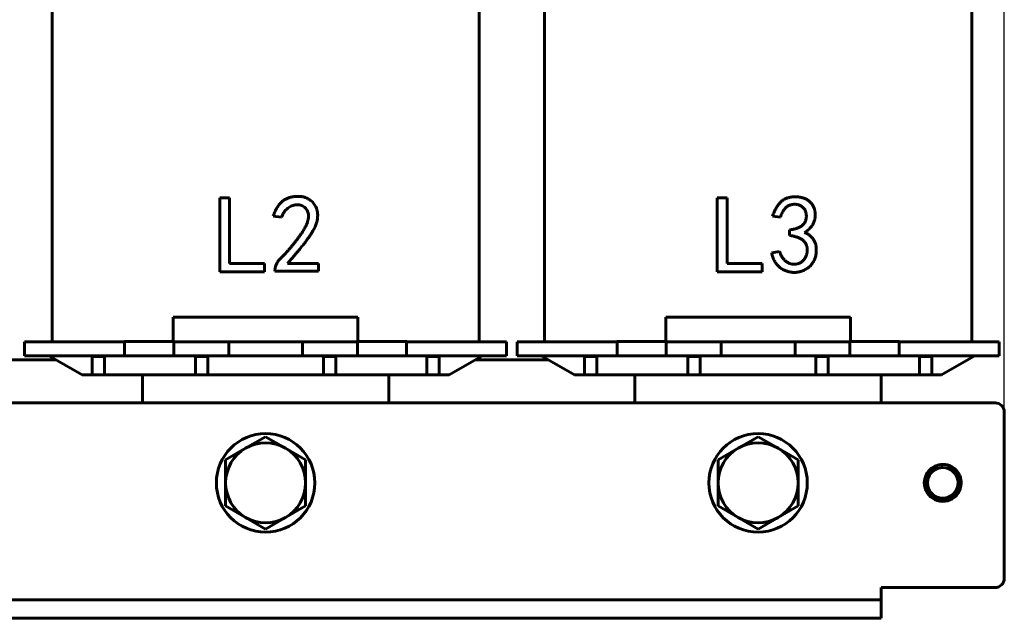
# Model space of a CAD drawing. Header units: millimetres. Extents: x 0 to 297, y 0 to 420.
# Tile 3 of 7: x 92 to 172, y 107 to 155. Entities that reach past the tile are written whole.
import ezdxf

# ---------------------------------------------------------------- set-up
doc = ezdxf.new("R2010")
doc.units = ezdxf.units.MM
doc.linetypes.add('K5LT_BASIC', pattern=[0])
doc.linetypes.add('K5LT_THIN', pattern=[0])
doc.layers.add('Системный слой', color=7, linetype='Continuous')
doc.styles.add('KDIMTEXTSTYLE', font='GOST_AU.SHX', dxfattribs={"width": 0.96, "oblique": 15, "height": 5})
doc.dimstyles.new('KDIMSTYLE (0.50)', dxfattribs={"dimtxt": 5, "dimasz": 1, "dimexe": 2, "dimexo": 0, "dimgap": 1, "dimtad": 1, "dimlfac": 2, "dimtxsty": 'KDIMTEXTSTYLE', "dimsah": 1, "dimcen": 0, "dimdle": 1, "dimadec": 0, "dimazin": 0, "dimtfac": 0.667, "dimtmove": 0, "dimatfit": 3, "dimfxl": 1, "dimtvp": 1, "dimtolj": 1, "dimtzin": 0, "dimarcsym": 0})

# ---------------------------------------------------------------- blocks, each defined once
blk = doc.blocks.new('U3')
at = {"layer": 'Системный слой', "color": 150, "linetype": 'K5LT_BASIC', "lineweight": 60, "true_color": 0x0080ff}
for start, end in [(90, 0.00451), (90, 14.39998), (90, 5.71546), (90, 5.42779), (90, 270), (270, 90)]:
    blk.add_arc((167.282, 117.753), 1.25, start, end, dxfattribs=at)
blk = doc.blocks.new('U4')
at = {"layer": 'Системный слой', "color": 150, "linetype": 'K5LT_BASIC', "lineweight": 60, "true_color": 0x0080ff}
for start, end in [(0.00451, 90), (360, 0.00451)]:
    blk.add_arc((167.282, 117.753), 1.25, start, end, dxfattribs=at)
blk = doc.blocks.new('U9')
at = {"layer": 'Системный слой', "color": 150, "linetype": 'K5LT_BASIC', "lineweight": 60, "true_color": 0x0080ff}
for p, q in [((122.282, 188.928), (122.282, 190.253)), ((122.282, 124.253), (122.282, 126.528))]:
    blk.add_line(p, q, dxfattribs=at)
blk = doc.blocks.new('U10')
at = {"layer": 'Системный слой', "color": 150, "linetype": 'K5LT_BASIC', "lineweight": 60, "true_color": 0x0080ff}
for p, q in [((102.282, 190.253), (102.282, 189.003)), ((102.282, 126.528), (102.282, 124.253))]:
    blk.add_line(p, q, dxfattribs=at)
blk = doc.blocks.new('U19')
at = {"layer": 'Системный слой', "color": 150, "linetype": 'K5LT_BASIC', "lineweight": 60, "true_color": 0x0080ff}
for p, q in [((97.38, 126.528), (98.182, 126.528)), ((99.182, 126.528), (106.582, 126.528)), ((107.582, 126.528), (116.982, 126.528)), ((117.982, 126.528), (125.382, 126.528)), ((126.382, 126.528), (127.184, 126.528))]:
    blk.add_line(p, q, dxfattribs=at)
blk = doc.blocks.new('U23')
at = {"layer": 'Системный слой', "color": 150, "linetype": 'K5LT_BASIC', "lineweight": 60, "true_color": 0x0080ff}
for p, q in [((137.38, 126.528), (138.182, 126.528)), ((139.182, 126.528), (146.582, 126.528)), ((147.582, 126.528), (156.982, 126.528)), ((157.982, 126.528), (165.382, 126.528)), ((166.382, 126.528), (167.184, 126.528))]:
    blk.add_line(p, q, dxfattribs=at)
blk = doc.blocks.new('U28')
at = {"layer": 'Системный слой', "color": 150, "linetype": 'K5LT_BASIC', "lineweight": 60, "true_color": 0x0080ff}
for p, q in [((162.282, 188.928), (162.282, 191.253)), ((162.282, 124.253), (162.282, 126.528))]:
    blk.add_line(p, q, dxfattribs=at)
blk = doc.blocks.new('U29')
at = {"layer": 'Системный слой', "color": 150, "linetype": 'K5LT_BASIC', "lineweight": 60, "true_color": 0x0080ff}
for p, q in [((142.282, 191.253), (142.282, 189.003)), ((142.282, 126.528), (142.282, 124.253))]:
    blk.add_line(p, q, dxfattribs=at)
blk = doc.blocks.new('KDIMARROW_01')
at = {"layer": 'Системный слой'}
blk.add_hatch(color=0, dxfattribs=at).paths.add_polyline_path([(0, 0), (-5, 0.658), (-4.5, 0), (-5, -0.658)])
at = {"layer": 'Системный слой', "color": 0, "linetype": 'K5LT_THIN', "lineweight": 18}
for p, q in [((-4.5, 0), (-5, 0.658)), ((-5, 0.658), (0, 0)), ((0, 0), (-5, -0.658)), ((-5, -0.658), (-4.5, 0)), ((0, 0), (-1, 0))]:
    blk.add_line(p, q, dxfattribs=at)

msp = doc.modelspace()

# ---------------------------------------------------------------- linework, layer by layer
at = {"layer": 'Системный слой', "color": 150, "linetype": 'K5LT_BASIC', "lineweight": 60, "true_color": 0x0080ff}
for p, q in [((94.9321, 129.2029), (94.9321, 186.1779)), ((129.6321, 129.2029), (129.6321, 186.1779)), ((134.9321, 129.2029), (134.9321, 186.1779)), ((169.6321, 129.2029), (169.6321, 186.1779)), ((108.5512, 134.9064), (108.5512, 140.9064)), ((108.5512, 140.9064), (109.3582, 140.9064)), ((109.3582, 140.9064), (109.3582, 135.5731)), ((148.9722, 140.9064), (149.7793, 140.9064)), ((148.9722, 134.9064), (148.9722, 140.9064)), ((149.7793, 140.9064), (149.7793, 135.5731)), ((113.5687, 139.3275), (112.9021, 139.4327)), ((154.0951, 139.3275), (153.4635, 139.4327)), ((154.8319, 137.8538), (154.8319, 138.3099)), ((153.3933, 136.4503), (154.0249, 136.5555)), ((109.3582, 135.5731), (112.2003, 135.5731)), ((112.2003, 135.5731), (112.2003, 134.9064)), ((114.06, 135.5731), (116.5863, 135.5731)), ((116.5863, 135.5731), (116.5863, 134.9415)), ((149.7793, 135.5731), (152.6214, 135.5731)), ((152.6214, 135.5731), (152.6214, 134.9064)), ((112.2003, 134.9064), (108.5512, 134.9064)), ((113.0424, 134.9415), (113.0424, 135.0819)), ((116.5863, 134.9415), (113.0424, 134.9415)), ((152.6214, 134.9064), (148.9722, 134.9064)), ((119.7821, 131.2029), (104.7821, 131.2029)), ((104.7821, 131.2029), (104.7821, 129.2029)), ((119.7821, 131.2029), (119.7821, 129.2029)), ((159.7821, 131.2029), (144.7821, 131.2029)), ((144.7821, 131.2029), (144.7821, 129.2029)), ((159.7821, 131.2029), (159.7821, 129.2029)), ((92.7071, 129.2029), (97.7071, 129.2029)), ((92.7071, 129.2029), (92.7071, 128.0779)), ((97.7071, 129.2029), (99.8282, 129.2029)), ((99.8282, 129.2029), (100.8169, 129.2029)), ((100.8169, 129.2279), (104.7821, 129.2279)), ((100.8169, 129.2029), (100.8169, 129.2279)), ((100.8282, 129.2279), (100.8282, 128.0779)), ((119.7821, 129.2029), (104.7821, 129.2029)), ((104.8282, 128.0779), (104.8282, 129.2029)), ((109.2821, 129.2029), (109.2821, 128.0779)), ((115.2821, 128.0779), (115.2821, 129.2029)), ((119.736, 129.2029), (119.736, 128.0779)), ((123.7473, 129.2279), (119.7821, 129.2279)), ((123.736, 128.0779), (123.736, 129.2279)), ((123.7473, 129.2279), (123.7473, 129.2029)), ((123.7473, 129.2029), (124.736, 129.2029)), ((124.736, 129.2029), (126.8571, 129.2029)), ((126.8571, 129.2029), (131.8571, 129.2029)), ((131.8571, 129.2029), (131.8571, 128.0779)), ((132.7071, 129.2029), (137.7071, 129.2029)), ((132.7071, 129.2029), (132.7071, 128.0779)), ((137.7071, 129.2029), (139.8282, 129.2029)), ((139.8282, 129.2029), (140.8169, 129.2029)), ((140.8169, 129.2029), (140.8169, 129.2279)), ((140.8169, 129.2279), (144.7821, 129.2279)), ((140.8282, 129.2279), (140.8282, 128.0779)), ((159.7821, 129.2029), (144.7821, 129.2029)), ((144.8282, 128.0779), (144.8282, 129.2029)), ((149.2821, 129.2029), (149.2821, 128.0779)), ((155.2821, 128.0779), (155.2821, 129.2029)), ((159.736, 129.2029), (159.736, 128.0779)), ((163.7473, 129.2279), (159.7821, 129.2279)), ((163.736, 128.0779), (163.736, 129.2279)), ((163.7473, 129.2279), (163.7473, 129.2029)), ((163.7473, 129.2029), (164.736, 129.2029)), ((164.736, 129.2029), (166.8571, 129.2029)), ((166.8571, 129.2029), (171.8571, 129.2029)), ((171.8571, 129.2029), (171.8571, 128.0779)), ((92.7071, 128.0779), (97.7071, 128.0779)), ((94.7821, 128.0279), (94.7821, 128.0779)), ((94.7821, 128.0279), (97.3802, 126.5279)), ((97.7071, 128.0779), (99.8282, 128.0779)), ((98.1821, 128.0779), (98.1821, 128.0279)), ((99.1821, 128.0279), (98.1821, 128.0279)), ((98.1821, 128.0279), (98.1821, 126.5279)), ((99.1821, 128.0779), (99.1821, 128.0279)), ((99.1821, 126.5279), (99.1821, 128.0279)), ((100.8282, 128.0779), (99.8282, 128.0779)), ((102.5782, 128.0779), (100.8282, 128.0779)), ((103.0782, 128.0779), (102.5782, 128.0779)), ((104.8282, 128.0779), (103.0782, 128.0779)), ((105.8282, 128.0779), (104.8282, 128.0779)), ((105.8282, 128.0779), (108.2821, 128.0779)), ((106.5821, 128.0779), (106.5821, 128.0279)), ((106.5821, 128.0279), (106.5821, 126.5279)), ((107.5821, 128.0279), (106.5821, 128.0279)), ((107.5821, 128.0779), (107.5821, 128.0279)), ((107.5821, 126.5279), (107.5821, 128.0279)), ((109.2821, 128.0779), (108.2821, 128.0779)), ((112.0321, 128.0779), (109.2821, 128.0779)), ((112.5321, 128.0779), (112.0321, 128.0779)), ((115.2821, 128.0779), (112.5321, 128.0779)), ((116.2821, 128.0779), (115.2821, 128.0779)), ((116.2821, 128.0779), (118.736, 128.0779)), ((116.9821, 128.0779), (116.9821, 128.0279)), ((117.9821, 128.0279), (116.9821, 128.0279)), ((116.9821, 128.0279), (116.9821, 126.5279)), ((117.9821, 128.0779), (117.9821, 128.0279)), ((117.9821, 126.5279), (117.9821, 128.0279)), ((119.736, 128.0779), (118.736, 128.0779)), ((121.486, 128.0779), (119.736, 128.0779)), ((121.986, 128.0779), (121.486, 128.0779)), ((123.736, 128.0779), (121.986, 128.0779)), ((124.736, 128.0779), (123.736, 128.0779)), ((124.736, 128.0779), (126.8571, 128.0779)), ((125.3821, 128.0779), (125.3821, 128.0279)), ((126.3821, 128.0279), (125.3821, 128.0279)), ((125.3821, 128.0279), (125.3821, 126.5279)), ((126.3821, 128.0779), (126.3821, 128.0279)), ((126.3821, 126.5279), (126.3821, 128.0279)), ((126.8571, 128.0779), (131.8571, 128.0779)), ((127.184, 126.5279), (129.7821, 128.0279)), ((129.7821, 128.0279), (129.7821, 128.0779)), ((132.7071, 128.0779), (137.7071, 128.0779)), ((134.7821, 128.0279), (134.7821, 128.0779)), ((134.7821, 128.0279), (137.3802, 126.5279)), ((137.7071, 128.0779), (139.8282, 128.0779)), ((138.1821, 128.0779), (138.1821, 128.0279)), ((138.1821, 128.0279), (138.1821, 126.5279)), ((139.1821, 128.0279), (138.1821, 128.0279)), ((139.1821, 128.0779), (139.1821, 128.0279)), ((139.1821, 126.5279), (139.1821, 128.0279)), ((140.8282, 128.0779), (139.8282, 128.0779)), ((142.5782, 128.0779), (140.8282, 128.0779)), ((143.0782, 128.0779), (142.5782, 128.0779)), ((144.8282, 128.0779), (143.0782, 128.0779)), ((145.8282, 128.0779), (144.8282, 128.0779)), ((145.8282, 128.0779), (148.2821, 128.0779)), ((146.5821, 128.0779), (146.5821, 128.0279)), ((147.5821, 128.0279), (146.5821, 128.0279)), ((146.5821, 128.0279), (146.5821, 126.5279)), ((147.5821, 128.0779), (147.5821, 128.0279)), ((147.5821, 126.5279), (147.5821, 128.0279)), ((149.2821, 128.0779), (148.2821, 128.0779)), ((152.0321, 128.0779), (149.2821, 128.0779)), ((152.5321, 128.0779), (152.0321, 128.0779)), ((155.2821, 128.0779), (152.5321, 128.0779)), ((156.2821, 128.0779), (155.2821, 128.0779)), ((156.2821, 128.0779), (158.736, 128.0779)), ((156.9821, 128.0779), (156.9821, 128.0279)), ((156.9821, 128.0279), (156.9821, 126.5279)), ((157.9821, 128.0279), (156.9821, 128.0279)), ((157.9821, 128.0779), (157.9821, 128.0279)), ((157.9821, 126.5279), (157.9821, 128.0279)), ((159.736, 128.0779), (158.736, 128.0779)), ((161.486, 128.0779), (159.736, 128.0779)), ((161.986, 128.0779), (161.486, 128.0779)), ((163.736, 128.0779), (161.986, 128.0779)), ((164.736, 128.0779), (163.736, 128.0779)), ((164.736, 128.0779), (166.8571, 128.0779)), ((165.3821, 128.0779), (165.3821, 128.0279)), ((166.3821, 128.0279), (165.3821, 128.0279)), ((165.3821, 128.0279), (165.3821, 126.5279)), ((166.3821, 128.0779), (166.3821, 128.0279)), ((166.3821, 126.5279), (166.3821, 128.0279)), ((166.8571, 128.0779), (171.8571, 128.0779)), ((167.184, 126.5279), (169.7821, 128.0279)), ((169.7821, 128.0279), (169.7821, 128.0779)), ((89.3058, 127.7529), (95.2584, 127.7529)), ((129.3058, 127.7529), (135.2584, 127.7529)), ((98.1821, 126.5279), (99.1821, 126.5279)), ((106.5821, 126.5279), (107.5821, 126.5279)), ((116.9821, 126.5279), (117.9821, 126.5279)), ((125.3821, 126.5279), (126.3821, 126.5279)), ((138.1821, 126.5279), (139.1821, 126.5279)), ((146.5821, 126.5279), (147.5821, 126.5279)), ((156.9821, 126.5279), (157.9821, 126.5279)), ((165.3821, 126.5279), (166.3821, 126.5279)), ((53.0321, 124.2529), (171.5321, 124.2529)), ((172.2821, 110.0029), (172.2821, 123.5029)), ((112.2821, 121.5056), (110.6571, 120.5674)), ((113.9071, 120.5674), (112.2821, 121.5056)), ((152.2821, 121.5056), (150.6571, 120.5674)), ((153.9071, 120.5674), (152.2821, 121.5056)), ((110.6571, 120.5674), (109.0321, 119.6292)), ((115.5321, 119.6292), (113.9071, 120.5674)), ((150.6571, 120.5674), (149.0321, 119.6292)), ((155.5321, 119.6292), (153.9071, 120.5674)), ((109.0321, 119.6292), (109.0321, 117.7529)), ((115.5321, 117.7529), (115.5321, 119.6292)), ((149.0321, 119.6292), (149.0321, 117.7529)), ((155.5321, 117.7529), (155.5321, 119.6292)), ((109.0321, 117.7529), (109.0321, 115.8765)), ((115.5321, 115.8765), (115.5321, 117.7529)), ((149.0321, 117.7529), (149.0321, 115.8765)), ((155.5321, 115.8765), (155.5321, 117.7529)), ((109.0321, 115.8765), (110.6571, 114.9383)), ((113.9071, 114.9383), (115.5321, 115.8765)), ((149.0321, 115.8765), (150.6571, 114.9383)), ((153.9071, 114.9383), (155.5321, 115.8765)), ((110.6571, 114.9383), (112.2821, 114.0001)), ((112.2821, 114.0001), (113.9071, 114.9383)), ((150.6571, 114.9383), (152.2821, 114.0001)), ((152.2821, 114.0001), (153.9071, 114.9383)), ((162.2821, 109.2529), (171.5321, 109.2529)), ((162.2821, 108.2529), (162.2821, 109.2529)), ((63.0321, 108.2529), (161.5321, 108.2529)), ((161.5321, 108.2529), (162.2821, 108.2529)), ((162.2821, 108.2529), (162.2821, 106.7529)), ((63.0321, 106.7529), (161.5321, 106.7529)), ((162.2821, 106.7529), (161.5321, 106.7529))]:
    msp.add_line(p, q, dxfattribs=at)
for centre in [(112.2821, 117.7529), (152.2821, 117.7529)]:
    msp.add_circle(centre, 4, dxfattribs=at)
for centre, radius, start, end in [((171.5321, 123.5029), 0.75, 0, 90), ((112.2821, 117.7529), 3.25, 60, 120), ((152.2821, 117.7529), 3.25, 60, 120), ((112.2821, 117.7529), 3.25, 120, 180), ((112.2821, 117.7529), 3.25, 0, 60), ((152.2821, 117.7529), 3.25, 120, 180), ((152.2821, 117.7529), 3.25, 0, 60), ((167.2821, 117.7529), 1.5, 75.888131, 180), ((112.2821, 117.7529), 3.25, 180, 240), ((112.2821, 117.7529), 3.25, 300, 0), ((152.2821, 117.7529), 3.25, 180, 240), ((152.2821, 117.7529), 3.25, 300, 0), ((167.2821, 117.7529), 1.5, 180, 14.11187), ((112.2821, 117.7529), 3.25, 240, 300), ((152.2821, 117.7529), 3.25, 240, 300), ((171.5321, 110.0029), 0.75, 270, 0)]:
    msp.add_arc(centre, radius, start, end, dxfattribs=at)
for points, knots in [([(112.9021, 139.4327), (112.9256, 139.498), (112.9714, 139.625), (113.0503, 139.8058), (113.1317, 139.9741), (113.218, 140.1287), (113.311, 140.2687), (113.4085, 140.3953), (113.5108, 140.5086), (113.6185, 140.6083), (113.731, 140.6962), (113.8493, 140.7724), (113.9718, 140.839), (114.0989, 140.8956), (114.231, 140.9411), (114.3687, 140.9742), (114.5106, 140.9999), (114.6074, 141.0077), (114.6565, 141.0117)], [0, 0, 0, 0, 0.082418, 0.1603497, 0.2342482, 0.3045452, 0.3706461, 0.4337613, 0.4942528, 0.5518037, 0.6079209, 0.6637471, 0.7187966, 0.7734135, 0.8289231, 0.8846043, 0.9415582, 1, 1, 1, 1]), ([(114.6565, 141.0117), (114.7136, 141.0163), (114.8247, 141.0252), (114.9876, 141.0269), (115.1413, 141.0162), (115.2886, 140.996), (115.4324, 140.9604), (115.5766, 140.9077), (115.7225, 140.8365), (115.8698, 140.7492), (116.0141, 140.6423), (116.1449, 140.5079), (116.2602, 140.3486), (116.3633, 140.1684), (116.4465, 139.9658), (116.4965, 139.7402), (116.5148, 139.4953), (116.5048, 139.2794), (116.4802, 139.0967), (116.4458, 138.9507), (116.3962, 138.7986), (116.3378, 138.6383), (116.2603, 138.4734), (116.1731, 138.3004), (116.0687, 138.1225), (115.974, 137.9688), (115.8882, 137.8408), (115.8164, 137.7363), (115.7379, 137.6248), (115.6498, 137.5081), (115.5567, 137.3834), (115.4566, 137.2518), (115.3486, 137.1145), (115.2339, 136.9697), (115.1121, 136.8179), (114.9825, 136.6598), (114.8452, 136.4959), (114.7024, 136.3239), (114.5522, 136.1453), (114.3947, 135.9602), (114.2292, 135.7695), (114.1171, 135.6394), (114.06, 135.5731)], [0, 0, 0, 0, 0.0231066, 0.0449378, 0.0655931, 0.085179, 0.1047905, 0.1252321, 0.146947, 0.1701294, 0.1941955, 0.2191421, 0.2453748, 0.2732971, 0.3026794, 0.3333104, 0.3660738, 0.4013869, 0.4202566, 0.4403369, 0.4617676, 0.484702, 0.5090853, 0.5351729, 0.5627921, 0.5922081, 0.6079503, 0.6249052, 0.6433192, 0.6629144, 0.6838717, 0.7060522, 0.7295644, 0.7543029, 0.7805141, 0.8080636, 0.8367079, 0.8667163, 0.8982007, 0.9307825, 0.9647093, 1, 1, 1, 1]), ([(153.4635, 139.4327), (153.5003, 139.5344), (153.572, 139.7324), (153.7061, 140.0109), (153.8617, 140.2618), (154.0075, 140.4512), (154.1356, 140.5872), (154.2419, 140.6749), (154.3545, 140.7546), (154.4764, 140.8213), (154.6062, 140.8782), (154.7446, 140.9217), (154.8906, 140.9555), (155.0427, 140.9785), (155.196, 140.9906), (155.3466, 140.9956), (155.4923, 140.988), (155.6337, 140.9751), (155.7695, 140.9496), (155.9005, 140.9163), (156.026, 140.8714), (156.1474, 140.8202), (156.2608, 140.759), (156.3676, 140.6919), (156.4632, 140.614), (156.5531, 140.5316), (156.6303, 140.438), (156.7016, 140.3387), (156.7638, 140.2313), (156.8153, 140.1165), (156.8584, 139.9975), (156.8906, 139.8743), (156.9146, 139.7489), (156.9259, 139.6201), (156.9272, 139.4893), (156.9179, 139.3555), (156.8981, 139.2192), (156.8688, 139.0807), (156.8267, 138.9423), (156.7661, 138.8077), (156.6891, 138.6776), (156.5957, 138.552), (156.4862, 138.4308), (156.359, 138.3156), (156.2171, 138.2028), (156.1134, 138.1346), (156.06, 138.0994)], [0, 0, 0, 0, 0.0474644, 0.0924887, 0.135475, 0.1769674, 0.1972903, 0.2174162, 0.2373714, 0.2578142, 0.2783543, 0.2995383, 0.3214187, 0.3441338, 0.3670489, 0.3889408, 0.4102756, 0.4311237, 0.4512424, 0.4709051, 0.4904653, 0.5097307, 0.5287159, 0.5470332, 0.5650435, 0.5828138, 0.6005035, 0.6182453, 0.6364913, 0.6548865, 0.6734863, 0.6919963, 0.7107705, 0.7294984, 0.7487196, 0.7681758, 0.7883602, 0.8091874, 0.8303141, 0.8517809, 0.8738761, 0.8965984, 0.9204467, 0.9454984, 0.97192, 1, 1, 1, 1]), ([(113.0424, 135.0819), (113.0467, 135.1253), (113.0551, 135.2117), (113.0847, 135.3388), (113.1264, 135.4629), (113.1812, 135.5839), (113.249, 135.7019), (113.3322, 135.8144), (113.4252, 135.9263), (113.5365, 136.0321), (113.6564, 136.1447), (113.7806, 136.2736), (113.9151, 136.4142), (114.0545, 136.5727), (114.2047, 136.7434), (114.3599, 136.9311), (114.5237, 137.1325), (114.6917, 137.3437), (114.8563, 137.5558), (115.0079, 137.7613), (115.1459, 137.9533), (115.2689, 138.1322), (115.3739, 138.3003), (115.465, 138.455), (115.5428, 138.5958), (115.6204, 138.764), (115.6936, 138.958), (115.7511, 139.1784), (115.7772, 139.3823), (115.7669, 139.5697), (115.7266, 139.7408), (115.6562, 139.8959), (115.5574, 140.0358), (115.4312, 140.1551), (115.2872, 140.2533), (115.127, 140.3193), (114.9556, 140.3527), (114.7763, 140.3497), (114.5955, 140.3175), (114.4155, 140.2617), (114.2419, 140.1752), (114.0718, 140.0673), (113.9143, 139.9283), (113.7758, 139.7571), (113.658, 139.5546), (113.5992, 139.4051), (113.5687, 139.3275)], [0, 0, 0, 0, 0.0155287, 0.0308642, 0.04632, 0.0620533, 0.0780793, 0.0946407, 0.1118158, 0.1298049, 0.1492158, 0.1703673, 0.1934894, 0.2184957, 0.245488, 0.2743887, 0.3051868, 0.3378863, 0.3704218, 0.4007344, 0.4288022, 0.4545463, 0.4780315, 0.4993181, 0.5184278, 0.535259, 0.5652147, 0.5921015, 0.6161602, 0.6380887, 0.6585443, 0.6783481, 0.6983685, 0.7190874, 0.7398698, 0.7600558, 0.7803153, 0.8015928, 0.8234931, 0.8454849, 0.8684476, 0.8923113, 0.9169977, 0.9428597, 0.9703611, 1, 1, 1, 1]), ([(154.8319, 138.3099), (154.8914, 138.316), (155.0065, 138.3278), (155.1719, 138.3589), (155.3251, 138.394), (155.4654, 138.4385), (155.5933, 138.4904), (155.7092, 138.5494), (155.8118, 138.6178), (155.9018, 138.6934), (155.9806, 138.7756), (156.047, 138.8644), (156.1024, 138.9588), (156.1456, 139.0597), (156.1761, 139.1668), (156.198, 139.2794), (156.2044, 139.398), (156.2021, 139.5202), (156.1891, 139.6411), (156.1612, 139.7557), (156.1221, 139.8617), (156.072, 139.9601), (156.0067, 140.0479), (155.9312, 140.1278), (155.8431, 140.1983), (155.7446, 140.2589), (155.6393, 140.3084), (155.5314, 140.3486), (155.4211, 140.3728), (155.3097, 140.3859), (155.1962, 140.3879), (155.0814, 140.3738), (154.9647, 140.349), (154.847, 140.3118), (154.7299, 140.2594), (154.6201, 140.1836), (154.5174, 140.0885), (154.4183, 139.9758), (154.329, 139.8408), (154.2427, 139.6883), (154.1631, 139.5157), (154.1184, 139.392), (154.0951, 139.3275)], [0, 0, 0, 0, 0.0346279, 0.0670302, 0.097477, 0.1256632, 0.1522368, 0.1773884, 0.2009232, 0.2235527, 0.2453943, 0.2667337, 0.2876601, 0.3086917, 0.3301416, 0.3521026, 0.3749979, 0.3988532, 0.4228625, 0.4453314, 0.4670165, 0.488239, 0.5090779, 0.5302096, 0.5518132, 0.5742469, 0.597043, 0.6191997, 0.6408208, 0.6623075, 0.6841505, 0.7063853, 0.7292324, 0.7532102, 0.7778108, 0.803296, 0.8301304, 0.8587779, 0.8900428, 0.9237671, 0.9602734, 1, 1, 1, 1]), ([(156.06, 138.0994), (156.1384, 138.0623), (156.2918, 137.9897), (156.4971, 137.8427), (156.6733, 137.6694), (156.7952, 137.5036), (156.8776, 137.3589), (156.9267, 137.2401), (156.9642, 137.1132), (156.9913, 136.9788), (157.0085, 136.8363), (157.0128, 136.6855), (157.0077, 136.5261), (156.9908, 136.3616), (156.9637, 136.1964), (156.9202, 136.0374), (156.8646, 135.8863), (156.7951, 135.7427), (156.711, 135.6081), (156.6118, 135.4825), (156.5017, 135.3633), (156.3769, 135.2556), (156.2446, 135.1574), (156.1058, 135.0724), (155.9629, 135.0006), (155.8154, 134.9431), (155.6635, 134.9001), (155.5073, 134.8704), (155.3465, 134.853), (155.1831, 134.8512), (155.02, 134.8609), (154.8613, 134.8853), (154.7074, 134.9178), (154.5596, 134.9659), (154.4163, 135.0234), (154.2801, 135.0958), (154.1486, 135.1783), (154.0232, 135.2724), (153.9058, 135.3791), (153.799, 135.4981), (153.7019, 135.6279), (153.6198, 135.7713), (153.5441, 135.9237), (153.4832, 136.0892), (153.4299, 136.2651), (153.4057, 136.3877), (153.3933, 136.4503)], [0, 0, 0, 0, 0.0353833, 0.0692705, 0.1025623, 0.13598, 0.1530165, 0.1704708, 0.18839, 0.2069955, 0.2264245, 0.246968, 0.2685728, 0.2915207, 0.3145081, 0.3368773, 0.3587738, 0.3802259, 0.4019327, 0.4234948, 0.4455346, 0.4681122, 0.4907681, 0.5127759, 0.5345433, 0.5560063, 0.5773522, 0.5989781, 0.6208696, 0.6433506, 0.6656967, 0.6875237, 0.70891, 0.7299007, 0.7509362, 0.7719157, 0.7928347, 0.8143218, 0.8358715, 0.8575523, 0.8795708, 0.9019429, 0.9249779, 0.949008, 0.973929, 1, 1, 1, 1]), ([(154.0249, 136.5555), (154.0498, 136.482), (154.0987, 136.3375), (154.2043, 136.1379), (154.3306, 135.9578), (154.4518, 135.823), (154.5613, 135.7309), (154.6477, 135.6706), (154.7384, 135.6189), (154.8362, 135.581), (154.9373, 135.5483), (155.0444, 135.53), (155.1556, 135.5196), (155.2701, 135.5178), (155.3841, 135.5282), (155.4942, 135.549), (155.5987, 135.5798), (155.6971, 135.6229), (155.7881, 135.6786), (155.875, 135.742), (155.9547, 135.8182), (156.0262, 135.905), (156.0909, 135.998), (156.1469, 136.0953), (156.1931, 136.1961), (156.2276, 136.3004), (156.2545, 136.4076), (156.2693, 136.5183), (156.2764, 136.6322), (156.2717, 136.7478), (156.26, 136.8619), (156.2359, 136.971), (156.2036, 137.0731), (156.1634, 137.1702), (156.1111, 137.2589), (156.0509, 137.3418), (155.9815, 137.418), (155.9011, 137.4871), (155.8107, 137.5511), (155.7083, 137.6103), (155.5923, 137.6623), (155.4652, 137.7124), (155.3245, 137.7546), (155.1719, 137.7934), (155.0063, 137.8274), (154.8913, 137.8448), (154.8319, 137.8538)], [0, 0, 0, 0, 0.0421545, 0.0827972, 0.1221768, 0.1614951, 0.1808753, 0.1998131, 0.218676, 0.2374728, 0.2566836, 0.2763067, 0.2964043, 0.3173563, 0.3383914, 0.3585206, 0.3781819, 0.3974704, 0.416687, 0.4360372, 0.4558515, 0.476407, 0.4970419, 0.5173929, 0.5373034, 0.5571791, 0.5770478, 0.5972554, 0.617769, 0.6389669, 0.6600494, 0.6800419, 0.6995475, 0.7182171, 0.7369917, 0.7553545, 0.7738496, 0.792872, 0.8127936, 0.8339915, 0.8570584, 0.8818013, 0.9081599, 0.9368209, 0.9673369, 1, 1, 1, 1]), ([(168.5321, 117.7529), (168.5539, 117.9056), (168.5488, 118.0579), (168.4853, 118.3591), (168.4282, 118.501), (168.2654, 118.7624), (168.163, 118.8768), (167.9254, 119.0726), (167.7916, 119.1513), (167.6478, 119.2076)], [0, 0, 0, 0, 0.0009213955, 0.0009213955, 0.001842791, 0.001842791, 0.0027641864, 0.0027641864, 0.0036855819, 0.0036855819, 0.0036855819, 0.0036855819]), ([(165.9529, 117.7529), (165.959, 117.9224), (165.9975, 118.088), (166.1023, 118.3206), (166.1442, 118.3936), (166.2414, 118.5308), (166.2974, 118.5956), (166.4198, 118.7121), (166.4861, 118.7637), (166.6287, 118.8535), (166.7056, 118.8918), (166.9417, 118.9812), (167.1117, 119.0094), (167.2821, 119.0029)], [0.0095493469, 0.0095493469, 0.0095493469, 0.0095493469, 0.0105568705, 0.0105568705, 0.0110606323, 0.0110606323, 0.0115643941, 0.0115643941, 0.0120681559, 0.0120681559, 0.0125719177, 0.0125719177, 0.0135794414, 0.0135794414, 0.0135794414, 0.0135794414]), ([(168.687, 118.3348), (168.6104, 118.5196), (168.4967, 118.6889), (168.2176, 118.9678), (168.0488, 119.0812), (167.864, 119.1577)], [0, 0, 0, 0, 0.0011990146, 0.0011990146, 0.0023980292, 0.0023980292, 0.0023980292, 0.0023980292]), ([(168.7368, 118.1186), (168.7432, 118.0891), (168.7535, 118.0331), (168.7635, 117.9537), (168.7689, 117.8835), (168.771, 117.8171), (168.7703, 117.7494), (168.7663, 117.6808), (168.7587, 117.6086), (168.7456, 117.5251), (168.722, 117.4187), (168.6797, 117.2834), (168.6127, 117.1298), (168.5219, 116.9763), (168.418, 116.8411), (168.3063, 116.7253), (168.1852, 116.624), (168.0465, 116.532), (167.89, 116.4537), (167.7223, 116.3946), (167.551, 116.3572), (167.3833, 116.3413), (167.2169, 116.3449), (167.0536, 116.3678), (166.8871, 116.412), (166.7236, 116.4783), (166.5684, 116.5662), (166.4293, 116.6703), (166.3106, 116.7842), (166.21, 116.9063), (166.1233, 117.04), (166.0502, 117.1894), (165.9928, 117.3586), (165.9613, 117.5208), (165.9515, 117.6549), (165.9519, 117.7256), (165.9529, 117.7529)], [0, 0, 0, 0, 0.6974678, 1.3141194, 1.8499547, 2.3418634, 2.8562446, 3.3985751, 3.9319652, 4.5382358, 5.3545478, 6.4510389, 7.8165139, 9.2267412, 10.5690372, 11.7569344, 12.9447228, 14.2178084, 15.6025868, 16.9870861, 18.3246201, 19.654069, 20.8776372, 22.1703963, 23.4644814, 24.8586853, 26.2455565, 27.5837627, 28.8701653, 30.0487392, 31.238091, 32.553003, 33.8907166, 35.3638234, 36.3685879, 37, 37, 37, 37])]:
    msp.add_open_spline(points, degree=3, knots=knots, dxfattribs=at)
for points in [[(167.864, 119.1577), (167.7927, 119.1798), (167.7206, 119.1963), (167.6478, 119.2076)], [(168.7368, 118.1186), (168.7256, 118.1914), (168.709, 118.2635), (168.687, 118.3348)]]:
    msp.add_open_spline(points, degree=3, dxfattribs=at)

# ---------------------------------------------------------------- block references
at = {"layer": 'Системный слой'}
for name in ['U29', 'U28', 'U10', 'U9', 'U19', 'U23', 'U3', 'U4']:
    msp.add_blockref(name, (0, 0), dxfattribs=at)

# ---------------------------------------------------------------- dimensions: what is measured, and where the dimension line sits
at = {"layer": 'Системный слой', "color": 7}
msp.add_linear_dim(base=(52.2821, 245.2529), p1=(172.2821, 123.5029), p2=(52.2821, 123.5029), location=(112.2821, 245.2529), text='\\H5.0;\\W0.965;\\Q15;\\H5.0;\\W0.965;\\Q15;\\Q15;Ш', dimstyle='KDIMSTYLE (0.50)', override={"dimexo": 0, "dimblk1": 'KDIMARROW_01', "dimblk2": 'KDIMARROW_01', "dimse1": 0, "dimse2": 0, "dimclrt": 7, "dimtolj": 1}, dxfattribs=at).render()
msp.add_linear_dim(base=(42.2821, 106.7529), p1=(99.2821, 235.2529), p2=(63.0321, 106.7529), angle=90, location=(42.2821, 171.0029), text='\\H5.0;\\W0.965;\\Q15;\\H5.0;\\W0.965;\\Q15;\\Q15;В', dimstyle='KDIMSTYLE (0.50)', override={"dimexo": 0, "dimblk1": 'KDIMARROW_01', "dimblk2": 'KDIMARROW_01', "dimse1": 0, "dimse2": 0, "dimclrt": 7, "dimtolj": 1}, dxfattribs=at).render()

doc.saveas('drawing.dxf')
